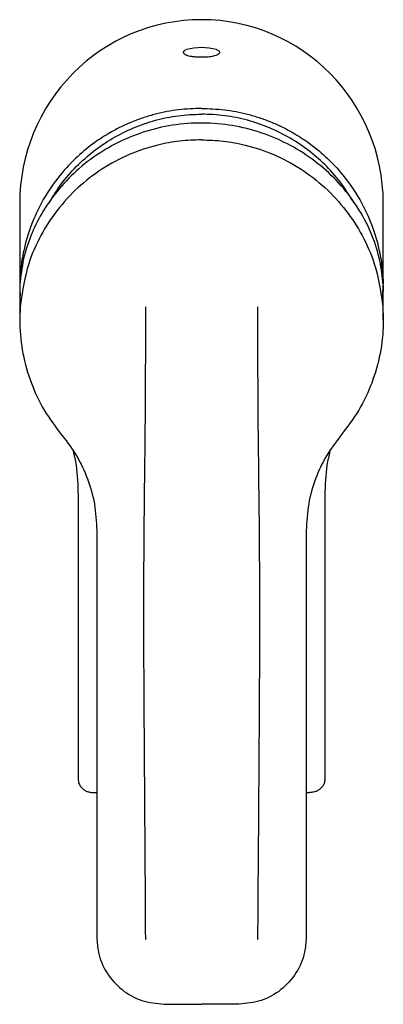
# Model space of a CAD drawing. Header units: millimetres. Extents: x 3953.079 to 3953.128, y 1838.612 to 1838.744.
import ezdxf

# ---------------------------------------------------------------- set-up
doc = ezdxf.new("R2010")
doc.units = ezdxf.units.MM
doc.layers.add('SANINDUSA', color=3, linetype='Continuous')

msp = doc.modelspace()

# ---------------------------------------------------------------- linework, layer by layer
at = {"layer": 'SANINDUSA'}
for p, q in [((3953.07945, 1838.71902), (3953.07945, 1838.70767)), ((3953.12805, 1838.70767), (3953.12805, 1838.71902)), ((3953.07945, 1838.70768), (3953.07953, 1838.70657)), ((3953.07948, 1838.7081), (3953.07946, 1838.70706)), ((3953.07946, 1838.708), (3953.07946, 1838.70767)), ((3953.12797, 1838.70652), (3953.12805, 1838.70768)), ((3953.12805, 1838.70705), (3953.12803, 1838.7081)), ((3953.12805, 1838.708), (3953.12805, 1838.70767)), ((3953.07945, 1838.70706), (3953.07945, 1838.70343)), ((3953.12805, 1838.70343), (3953.12805, 1838.70705)), ((3953.07955, 1838.70552), (3953.07955, 1838.70552)), ((3953.12796, 1838.70552), (3953.12796, 1838.70552)), ((3953.0851, 1838.68798), (3953.08511, 1838.68797)), ((3953.12237, 1838.68793), (3953.12242, 1838.68799)), ((3953.1224, 1838.68798), (3953.1224, 1838.68797)), ((3953.08931, 1838.64023), (3953.08975, 1838.64022)), ((3953.11775, 1838.64022), (3953.1182, 1838.64023)), ((3953.08975, 1838.62085), (3953.08975, 1838.62083)), ((3953.11775, 1838.62085), (3953.11775, 1838.62083)), ((3953.09875, 1838.61192), (3953.10375, 1838.61191)), ((3953.10875, 1838.61192), (3953.10375, 1838.61191))]:
    msp.add_line(p, q, dxfattribs=at)
msp.add_arc((3953.10374, 1838.73182), 0.008, 75.4473, 104.3966, dxfattribs=at)
for start_param, end_param in [(-0.000328, 1.570796), (4.712389, 6.282858)]:
    msp.add_ellipse((3953.10375, 1838.71902), major_axis=(0, 0.02454), ratio=0.990268, start_param=start_param, end_param=end_param, dxfattribs=at)
for points, knots in [([(3953.10575, 1838.73957), (3953.10577, 1838.73956), (3953.10617, 1838.73941), (3953.10621, 1838.73911), (3953.10595, 1838.73883), (3953.1053, 1838.73865), (3953.10481, 1838.73858), (3953.10426, 1838.73854), (3953.10395, 1838.73853), (3953.10366, 1838.73853), (3953.10334, 1838.73853), (3953.10287, 1838.73856), (3953.10226, 1838.73864), (3953.10154, 1838.73882), (3953.10127, 1838.73913), (3953.10141, 1838.73943), (3953.10175, 1838.73957), (3953.10175, 1838.73957)], [0, 0, 0, 0, 0.006425, 0.161133, 0.329433, 0.381308, 0.447554, 0.472112, 0.493023, 0.499094, 0.520169, 0.546437, 0.58933, 0.67573, 0.850746, 0.997676, 1, 1, 1, 1]), ([(3953.10375, 1838.7317), (3953.10273, 1838.73167), (3953.10065, 1838.73159), (3953.09808, 1838.73108), (3953.09603, 1838.73048), (3953.0945, 1838.72991), (3953.09298, 1838.72924), (3953.09129, 1838.72834), (3953.08931, 1838.72707), (3953.08703, 1838.72521), (3953.08466, 1838.72269), (3953.08251, 1838.71956), (3953.08091, 1838.71613), (3953.0801, 1838.71338), (3953.07975, 1838.71147), (3953.07959, 1838.71034), (3953.0795, 1838.70927), (3953.07947, 1838.70859), (3953.07946, 1838.70826)], [0, 0, 0, 0, 0.081674, 0.165757, 0.208725, 0.252297, 0.296471, 0.341249, 0.40587, 0.484382, 0.576775, 0.68304, 0.788573, 0.880646, 0.913723, 0.944641, 0.9734, 1, 1, 1, 1]), ([(3953.08335, 1838.71902), (3953.08388, 1838.71988), (3953.08494, 1838.72163), (3953.08697, 1838.72395), (3953.08928, 1838.72602), (3953.09185, 1838.72776), (3953.09463, 1838.72916), (3953.09758, 1838.73017), (3953.10064, 1838.73081), (3953.10272, 1838.73089), (3953.10375, 1838.73093)], [0, 0, 0, 0, 0.123114, 0.248242, 0.372912, 0.498722, 0.62371, 0.749125, 0.874955, 1, 1, 1, 1]), ([(3953.10375, 1838.7317), (3953.10478, 1838.73167), (3953.10685, 1838.73159), (3953.10943, 1838.73108), (3953.11147, 1838.73048), (3953.11301, 1838.72991), (3953.11452, 1838.72924), (3953.11622, 1838.72834), (3953.11819, 1838.72707), (3953.12048, 1838.72521), (3953.12285, 1838.72269), (3953.125, 1838.71956), (3953.1266, 1838.71613), (3953.1274, 1838.71338), (3953.12776, 1838.71147), (3953.12791, 1838.71034), (3953.12801, 1838.70927), (3953.12803, 1838.70859), (3953.12805, 1838.70826)], [0, 0, 0, 0, 0.081674, 0.165757, 0.208725, 0.252297, 0.296471, 0.341249, 0.40587, 0.484382, 0.576775, 0.68304, 0.788573, 0.880646, 0.913723, 0.944641, 0.9734, 1, 1, 1, 1]), ([(3953.12417, 1838.719), (3953.12364, 1838.71987), (3953.12257, 1838.72162), (3953.12054, 1838.72395), (3953.11823, 1838.72602), (3953.11566, 1838.72776), (3953.11287, 1838.72916), (3953.10993, 1838.73017), (3953.10687, 1838.73081), (3953.10479, 1838.73089), (3953.10375, 1838.73093)], [0, 0, 0, 0, 0.123866, 0.248886, 0.37345, 0.499152, 0.624032, 0.74934, 0.875062, 1, 1, 1, 1]), ([(3953.12803, 1838.7081), (3953.12792, 1838.70916), (3953.12771, 1838.71131), (3953.12665, 1838.71473), (3953.12493, 1838.71817), (3953.1226, 1838.72133), (3953.11975, 1838.72409), (3953.1166, 1838.72631), (3953.11309, 1838.72804), (3953.10935, 1838.72921), (3953.1054, 1838.72979), (3953.10138, 1838.72974), (3953.09738, 1838.72903), (3953.09359, 1838.7277), (3953.09005, 1838.72579), (3953.08698, 1838.72342), (3953.08437, 1838.72066), (3953.08233, 1838.71771), (3953.08085, 1838.71464), (3953.07981, 1838.71138), (3953.0796, 1838.70925), (3953.07948, 1838.7081)], [0, 0, 0, 0, 0.055351, 0.11215, 0.167654, 0.225123, 0.275433, 0.327253, 0.376792, 0.427699, 0.478448, 0.530633, 0.581982, 0.634831, 0.68593, 0.738571, 0.788527, 0.839967, 0.88931, 0.939921, 1, 1, 1, 1]), ([(3953.10375, 1838.7275), (3953.10278, 1838.72746), (3953.10081, 1838.72739), (3953.09755, 1838.72678), (3953.09401, 1838.7256), (3953.09041, 1838.72368), (3953.08715, 1838.72116), (3953.08439, 1838.71816), (3953.08217, 1838.71472), (3953.08032, 1838.71053), (3953.07983, 1838.70734), (3953.07955, 1838.70552)], [0, 0, 0, 0, 0.081161, 0.163526, 0.275597, 0.390918, 0.502988, 0.618309, 0.73038, 0.8457, 1, 1, 1, 1]), ([(3953.10375, 1838.7275), (3953.10473, 1838.72746), (3953.10669, 1838.72739), (3953.10995, 1838.72678), (3953.11349, 1838.7256), (3953.1171, 1838.72368), (3953.12035, 1838.72116), (3953.12312, 1838.71816), (3953.12534, 1838.71472), (3953.12719, 1838.71053), (3953.12768, 1838.70734), (3953.12796, 1838.70552)], [0, 0, 0, 0, 0.081161, 0.163526, 0.275597, 0.390918, 0.502988, 0.618309, 0.73038, 0.8457, 1, 1, 1, 1]), ([(3953.07946, 1838.70767), (3953.07945, 1838.70757), (3953.07945, 1838.70744), (3953.07946, 1838.70731), (3953.07946, 1838.70729)], [0, 0, 0, 0, 0.842289, 1, 1, 1, 1]), ([(3953.12805, 1838.70767), (3953.12805, 1838.70757), (3953.12806, 1838.70743), (3953.12805, 1838.70729), (3953.12804, 1838.70726)], [0, 0, 0, 0, 0.785297, 1, 1, 1, 1]), ([(3953.07955, 1838.70552), (3953.0795, 1838.70465), (3953.07938, 1838.70244), (3953.07978, 1838.69887), (3953.08089, 1838.69497), (3953.08262, 1838.69125), (3953.08427, 1838.68908), (3953.0851, 1838.68798)], [0, 0, 0, 0, 0.1394, 0.351476, 0.569688, 0.781771, 1, 1, 1, 1]), ([(3953.09625, 1838.70518), (3953.09625, 1838.70038), (3953.09625, 1838.69091), (3953.09603, 1838.67677), (3953.09598, 1838.66038), (3953.09611, 1838.64161), (3953.09621, 1838.62758), (3953.09625, 1838.62057)], [0, 0, 0, 0, 0.16925, 0.334102, 0.499896, 0.749747, 1, 1, 1, 1]), ([(3953.11125, 1838.70518), (3953.11125, 1838.70038), (3953.11125, 1838.69091), (3953.11147, 1838.67677), (3953.11153, 1838.66038), (3953.1114, 1838.64161), (3953.1113, 1838.62758), (3953.11125, 1838.62057)], [0, 0, 0, 0, 0.16925, 0.334102, 0.499896, 0.749747, 1, 1, 1, 1]), ([(3953.12796, 1838.70552), (3953.12801, 1838.70465), (3953.12813, 1838.70244), (3953.12773, 1838.69887), (3953.12662, 1838.69497), (3953.12488, 1838.69125), (3953.12324, 1838.68908), (3953.1224, 1838.68798)], [0, 0, 0, 0, 0.1394, 0.351476, 0.569688, 0.781771, 1, 1, 1, 1]), ([(3953.08509, 1838.68799), (3953.0851, 1838.68797), (3953.08512, 1838.68795), (3953.08514, 1838.68793), (3953.08514, 1838.68793)], [0, 0, 0, 0, 0.786297, 1, 1, 1, 1]), ([(3953.08514, 1838.68794), (3953.08581, 1838.68706), (3953.08716, 1838.68528), (3953.08859, 1838.68218), (3953.08957, 1838.67882), (3953.08969, 1838.67647), (3953.08975, 1838.67527)], [0, 0, 0, 0, 0.239586, 0.486117, 0.738959, 1, 1, 1, 1]), ([(3953.12237, 1838.68794), (3953.1217, 1838.68706), (3953.12035, 1838.68528), (3953.11892, 1838.68218), (3953.11794, 1838.67882), (3953.11782, 1838.67647), (3953.11775, 1838.67527)], [0, 0, 0, 0, 0.239586, 0.486117, 0.738959, 1, 1, 1, 1]), ([(3953.08658, 1838.6859), (3953.08673, 1838.68526), (3953.08718, 1838.68333), (3953.08722, 1838.68133), (3953.08725, 1838.67999)], [0, 0, 0, 0, 0.327307, 1, 1, 1, 1]), ([(3953.12093, 1838.6859), (3953.12078, 1838.68526), (3953.12033, 1838.68333), (3953.12028, 1838.68133), (3953.12025, 1838.67999)], [0, 0, 0, 0, 0.327307, 1, 1, 1, 1]), ([(3953.08725, 1838.67999), (3953.08725, 1838.67785), (3953.08725, 1838.67342), (3953.08725, 1838.66696), (3953.08725, 1838.66196), (3953.08725, 1838.6585), (3953.08725, 1838.65628), (3953.08725, 1838.65391), (3953.08725, 1838.65136), (3953.08725, 1838.6484), (3953.08725, 1838.64528), (3953.08725, 1838.64306), (3953.08725, 1838.64205)], [0, 0, 0, 0, 0.168496, 0.349184, 0.510342, 0.564383, 0.622784, 0.685545, 0.752665, 0.824145, 0.919951, 1, 1, 1, 1]), ([(3953.12025, 1838.67999), (3953.12025, 1838.67785), (3953.12025, 1838.67342), (3953.12025, 1838.66696), (3953.12025, 1838.66196), (3953.12025, 1838.6585), (3953.12025, 1838.65628), (3953.12025, 1838.65391), (3953.12025, 1838.65136), (3953.12025, 1838.6484), (3953.12025, 1838.64528), (3953.12025, 1838.64306), (3953.12025, 1838.64205)], [0, 0, 0, 0, 0.168496, 0.349184, 0.510342, 0.564383, 0.622784, 0.685545, 0.752665, 0.824145, 0.919951, 1, 1, 1, 1]), ([(3953.08975, 1838.67527), (3953.08975, 1838.66349), (3953.08975, 1838.64534), (3953.08975, 1838.62721), (3953.08975, 1838.62085)], [0, 0, 0, 0, 0.648846, 1, 1, 1, 1]), ([(3953.11775, 1838.67527), (3953.11775, 1838.66349), (3953.11775, 1838.64534), (3953.11775, 1838.62721), (3953.11775, 1838.62085)], [0, 0, 0, 0, 0.648846, 1, 1, 1, 1]), ([(3953.08725, 1838.64205), (3953.08728, 1838.64184), (3953.08732, 1838.64145), (3953.0876, 1838.64097), (3953.08794, 1838.64063), (3953.08834, 1838.64041), (3953.08879, 1838.64026), (3953.08912, 1838.64024), (3953.08931, 1838.64023)], [0, 0, 0, 0, 0.2051221, 0.3787542, 0.5280504, 0.6718559, 0.8220565, 1, 1, 1, 1]), ([(3953.12025, 1838.64205), (3953.12023, 1838.64184), (3953.12019, 1838.64145), (3953.11991, 1838.64097), (3953.11956, 1838.64063), (3953.11917, 1838.64041), (3953.11872, 1838.64026), (3953.11838, 1838.64024), (3953.1182, 1838.64023)], [0, 0, 0, 0, 0.2051221, 0.3787542, 0.5280504, 0.6718559, 0.8220565, 1, 1, 1, 1]), ([(3953.08975, 1838.62083), (3953.0898, 1838.62017), (3953.08991, 1838.61851), (3953.09099, 1838.61601), (3953.09302, 1838.61375), (3953.09572, 1838.61222), (3953.09774, 1838.61202), (3953.09875, 1838.61192)], [0, 0, 0, 0, 0.1416454, 0.3563324, 0.5709713, 0.7854833, 1, 1, 1, 1]), ([(3953.11775, 1838.62083), (3953.11771, 1838.62017), (3953.1176, 1838.61851), (3953.11652, 1838.61601), (3953.11448, 1838.61375), (3953.11179, 1838.61222), (3953.10976, 1838.61202), (3953.10875, 1838.61192)], [0, 0, 0, 0, 0.1416454, 0.3563324, 0.5709713, 0.7854833, 1, 1, 1, 1])]:
    msp.add_open_spline(points, degree=3, knots=knots, dxfattribs=at)

doc.saveas('drawing.dxf')
